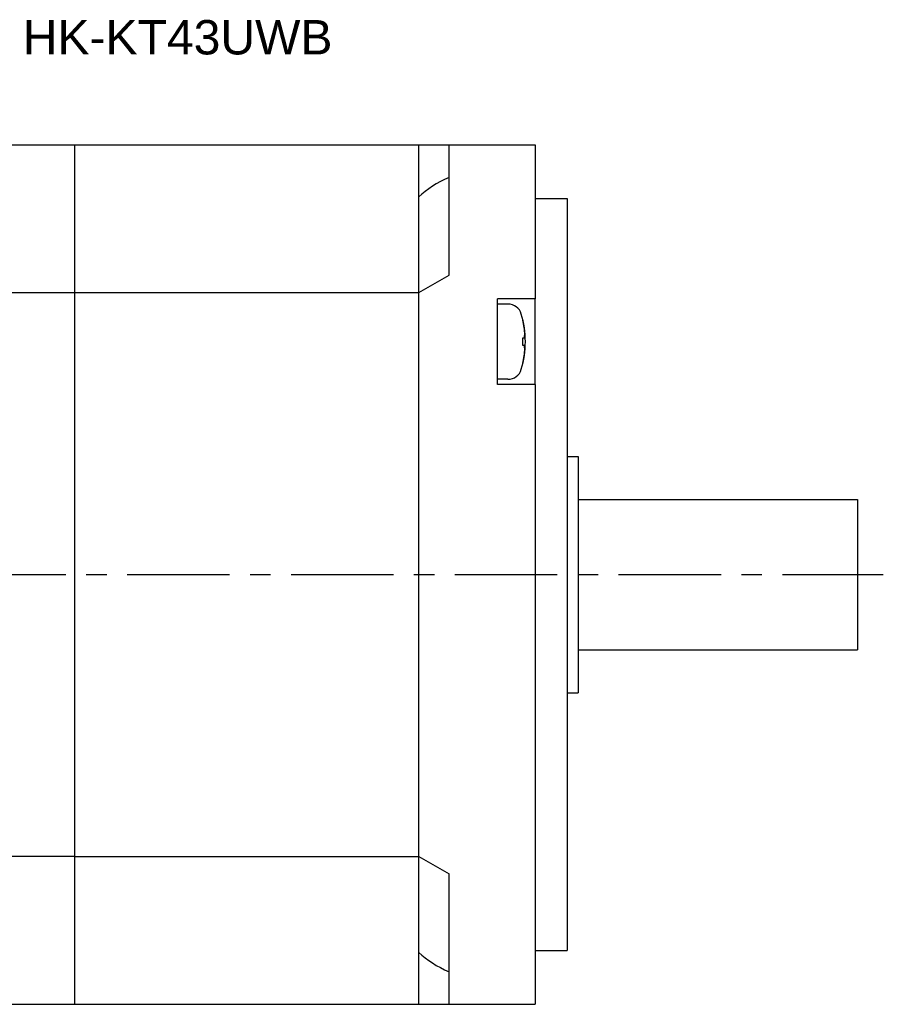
# Model space of a CAD drawing. Header units: millimetres. Extents: x 67 to 549, y 276 to 388.
# Tile 3 of 4: x 281 to 361, y 296 to 388. Entities that reach past the tile are written whole.
import ezdxf

# ---------------------------------------------------------------- set-up
doc = ezdxf.new("R2010")
doc.units = ezdxf.units.MM
doc.linetypes.add('CENTER', pattern=[50.8, 31.75, -6.35, 6.35, -6.35])
doc.layers.add('CTR', color=2, linetype='CENTER')
doc.layers.add('TEXT', color=5, linetype='Continuous')
doc.styles.get("Standard").update_dxf_attribs({"font": 'arial.ttf'})

msp = doc.modelspace()

# ---------------------------------------------------------------- linework, layer by layer
for p, q in [((254.1, 376), (286.1, 376)), ((286.1, 296), (286.1, 376)), ((286.1, 376), (328.9, 376)), ((318.1, 296), (318.1, 376)), ((320.9, 363.867), (320.9, 376)), ((328.9, 376), (328.9, 361.684)), ((328.9, 371), (331.9, 371)), ((331.9, 371), (331.9, 301)), ((318.1, 362.25), (320.9, 363.867)), ((249.6, 362.25), (318.1, 362.25)), ((325.4, 353.684), (325.4, 361.684)), ((328.9, 361.684), (325.4, 361.684)), ((326.379, 361.184), (325.4, 361.184)), ((328.9, 353.684), (328.9, 361.684)), ((327.763, 359.7), (327.763, 359.734)), ((327.763, 357.314), (327.763, 358.054)), ((327.763, 358.054), (327.901, 358.054)), ((327.901, 357.314), (327.763, 357.314)), ((327.763, 355.634), (327.763, 355.667)), ((326.379, 354.184), (325.4, 354.184)), ((328.9, 353.684), (325.4, 353.684)), ((328.9, 353.684), (328.9, 296)), ((331.9, 347), (332.9, 347)), ((332.9, 347), (332.9, 325)), ((332.9, 343), (358.9, 343)), ((358.9, 343), (358.9, 329)), ((332.9, 329), (358.9, 329)), ((331.9, 325), (332.9, 325)), ((286.1, 309.75), (277.3, 309.75)), ((286.1, 309.75), (318.1, 309.75)), ((318.1, 309.75), (320.9, 308.133)), ((320.9, 296), (320.9, 308.133)), ((328.9, 301), (331.9, 301)), ((249.6, 296), (328.9, 296))]:
    msp.add_line(p, q)
for centre, radius, start, end in [((326.379, 359.884), 1.3, 16.60155, 90), ((319, 357.684), 9, 343.39845, 16.60155), ((319, 357.684), 8.992, 8.16061, 12.9574), ((319, 357.684), 8.992, 347.0426, 351.83939), ((326.379, 355.484), 1.3, 270, 343.39845)]:
    msp.add_arc(centre, radius, start, end)
for centre, start_param, end_param in [((327.747, 367.82), 2.224573, 2.600008), ((327.747, 304.18), -2.600008, -2.224573)]:
    msp.add_ellipse(centre, major_axis=(11.258, 0), ratio=0.57735, start_param=start_param, end_param=end_param)
for points, knots in [([(327.945, 358.385), (327.945, 358.395), (327.944, 358.41), (327.943, 358.431), (327.943, 358.443), (327.942, 358.454), (327.942, 358.46), (327.942, 358.464), (327.942, 358.467), (327.942, 358.471), (327.942, 358.475), (327.941, 358.485), (327.94, 358.5), (327.939, 358.52), (327.938, 358.541), (327.937, 358.556), (327.937, 358.566), (327.936, 358.57), (327.936, 358.574), (327.936, 358.576), (327.936, 358.581), (327.935, 358.587), (327.935, 358.597), (327.934, 358.61), (327.933, 358.623), (327.932, 358.633), (327.932, 358.64), (327.931, 358.647), (327.931, 358.651), (327.931, 358.654), (327.931, 358.655), (327.931, 358.658), (327.93, 358.661), (327.93, 358.667), (327.929, 358.676), (327.928, 358.686), (327.927, 358.699), (327.926, 358.716), (327.924, 358.733), (327.923, 358.747), (327.923, 358.755), (327.922, 358.761), (327.922, 358.764), (327.922, 358.767), (327.921, 358.77), (327.921, 358.777), (327.919, 358.789), (327.918, 358.804), (327.917, 358.817), (327.916, 358.827), (327.915, 358.833), (327.915, 358.838), (327.914, 358.841), (327.914, 358.844), (327.914, 358.847), (327.913, 358.853), (327.912, 358.862), (327.911, 358.877), (327.909, 358.895), (327.905, 358.924), (327.903, 358.946), (327.901, 358.96)], [0, 0, 0, 0, 0.0625, 0.09375, 0.125, 0.140625, 0.15625, 0.164062, 0.167969, 0.171875, 0.179688, 0.1875, 0.21875, 0.25, 0.28125, 0.3125, 0.320312, 0.328125, 0.332031, 0.335938, 0.34375, 0.359375, 0.375, 0.40625, 0.4375, 0.453125, 0.46875, 0.484375, 0.492188, 0.496094, 0.5, 0.503906, 0.507812, 0.515625, 0.53125, 0.546875, 0.5625, 0.59375, 0.625, 0.640625, 0.65625, 0.664062, 0.667969, 0.671875, 0.679688, 0.6875, 0.71875, 0.75, 0.78125, 0.796875, 0.8125, 0.820312, 0.828125, 0.832031, 0.835938, 0.84375, 0.859375, 0.875, 0.90625, 0.9375, 1, 1, 1, 1]), ([(327.901, 358.054), (327.902, 358.06), (327.905, 358.071), (327.907, 358.084), (327.909, 358.093), (327.91, 358.097), (327.91, 358.099), (327.911, 358.103), (327.912, 358.11), (327.914, 358.12), (327.916, 358.131), (327.918, 358.143), (327.919, 358.153), (327.921, 358.16), (327.921, 358.163), (327.922, 358.166), (327.922, 358.17), (327.923, 358.176), (327.924, 358.183), (327.925, 358.192), (327.927, 358.199), (327.927, 358.204), (327.928, 358.207), (327.928, 358.209), (327.928, 358.212), (327.929, 358.216), (327.93, 358.223), (327.931, 358.232), (327.932, 358.244), (327.934, 358.254), (327.935, 358.262), (327.935, 358.266), (327.936, 358.271), (327.936, 358.274), (327.936, 358.279), (327.937, 358.286), (327.938, 358.295), (327.939, 358.304), (327.94, 358.311), (327.94, 358.316), (327.94, 358.319), (327.941, 358.323), (327.941, 358.329), (327.942, 358.337), (327.942, 358.347), (327.944, 358.364), (327.945, 358.377), (327.945, 358.385)], [0, 0, 0, 0, 0.0625, 0.125, 0.140625, 0.15625, 0.164062, 0.171875, 0.1875, 0.21875, 0.25, 0.28125, 0.3125, 0.328125, 0.335938, 0.34375, 0.359375, 0.375, 0.40625, 0.4375, 0.46875, 0.484375, 0.492188, 0.5, 0.507812, 0.515625, 0.53125, 0.5625, 0.59375, 0.625, 0.640625, 0.65625, 0.664062, 0.671875, 0.6875, 0.71875, 0.75, 0.78125, 0.8125, 0.828125, 0.835938, 0.84375, 0.859375, 0.875, 0.90625, 0.9375, 1, 1, 1, 1]), ([(327.945, 356.982), (327.945, 356.988), (327.944, 357), (327.943, 357.013), (327.942, 357.022), (327.942, 357.025), (327.942, 357.028), (327.942, 357.032), (327.941, 357.039), (327.94, 357.048), (327.939, 357.06), (327.938, 357.072), (327.937, 357.082), (327.936, 357.088), (327.936, 357.092), (327.936, 357.095), (327.935, 357.099), (327.935, 357.104), (327.934, 357.112), (327.933, 357.121), (327.932, 357.128), (327.931, 357.133), (327.931, 357.136), (327.931, 357.138), (327.93, 357.141), (327.93, 357.145), (327.929, 357.152), (327.927, 357.161), (327.926, 357.173), (327.924, 357.183), (327.923, 357.191), (327.923, 357.195), (327.922, 357.199), (327.922, 357.203), (327.921, 357.208), (327.919, 357.215), (327.918, 357.224), (327.917, 357.232), (327.915, 357.24), (327.915, 357.245), (327.914, 357.248), (327.913, 357.252), (327.912, 357.257), (327.911, 357.266), (327.909, 357.276), (327.905, 357.293), (327.903, 357.305), (327.901, 357.314)], [0, 0, 0, 0, 0.0625, 0.125, 0.140625, 0.15625, 0.164062, 0.171875, 0.1875, 0.21875, 0.25, 0.28125, 0.3125, 0.328125, 0.335938, 0.34375, 0.359375, 0.375, 0.40625, 0.4375, 0.46875, 0.484375, 0.492188, 0.5, 0.507812, 0.515625, 0.53125, 0.5625, 0.59375, 0.625, 0.640625, 0.65625, 0.664062, 0.671875, 0.6875, 0.71875, 0.75, 0.78125, 0.8125, 0.828125, 0.835938, 0.84375, 0.859375, 0.875, 0.90625, 0.9375, 1, 1, 1, 1]), ([(327.901, 356.407), (327.902, 356.417), (327.904, 356.432), (327.906, 356.453), (327.908, 356.465), (327.909, 356.475), (327.91, 356.482), (327.91, 356.486), (327.911, 356.489), (327.911, 356.492), (327.911, 356.496), (327.912, 356.507), (327.914, 356.522), (327.916, 356.542), (327.918, 356.562), (327.919, 356.577), (327.92, 356.587), (327.921, 356.592), (327.921, 356.595), (327.921, 356.598), (327.922, 356.602), (327.922, 356.609), (327.923, 356.619), (327.924, 356.631), (327.925, 356.644), (327.926, 356.654), (327.927, 356.662), (327.927, 356.668), (327.928, 356.672), (327.928, 356.675), (327.928, 356.677), (327.928, 356.679), (327.928, 356.683), (327.929, 356.689), (327.929, 356.697), (327.93, 356.707), (327.931, 356.721), (327.932, 356.738), (327.934, 356.755), (327.935, 356.768), (327.935, 356.776), (327.936, 356.782), (327.936, 356.786), (327.936, 356.788), (327.936, 356.791), (327.936, 356.799), (327.937, 356.81), (327.938, 356.825), (327.939, 356.838), (327.939, 356.848), (327.94, 356.855), (327.94, 356.86), (327.94, 356.863), (327.94, 356.865), (327.94, 356.869), (327.941, 356.875), (327.941, 356.884), (327.942, 356.899), (327.942, 356.917), (327.944, 356.946), (327.945, 356.968), (327.945, 356.982)], [0, 0, 0, 0, 0.0625, 0.09375, 0.125, 0.140625, 0.15625, 0.164062, 0.167969, 0.171875, 0.179688, 0.1875, 0.21875, 0.25, 0.28125, 0.3125, 0.320312, 0.328125, 0.332031, 0.335938, 0.34375, 0.359375, 0.375, 0.40625, 0.4375, 0.453125, 0.46875, 0.484375, 0.492188, 0.496094, 0.5, 0.503906, 0.507812, 0.515625, 0.53125, 0.546875, 0.5625, 0.59375, 0.625, 0.640625, 0.65625, 0.664062, 0.667969, 0.671875, 0.679688, 0.6875, 0.71875, 0.75, 0.78125, 0.796875, 0.8125, 0.820312, 0.828125, 0.832031, 0.835938, 0.84375, 0.859375, 0.875, 0.90625, 0.9375, 1, 1, 1, 1])]:
    msp.add_open_spline(points, degree=3, knots=knots)
at = {"layer": 'CTR', "ltscale": 0.3}
msp.add_line((230, 336), (361.3, 336), dxfattribs=at)

# ---------------------------------------------------------------- texts
at = {"layer": 'TEXT', "insert": (295.65, 386), "char_height": 3.2, "attachment_point": 5}
msp.add_mtext_dynamic_manual_height_columns('\\A1;HK-KT43UWB', width=39.74997, gutter_width=12.5, heights=[0], dxfattribs=at)

doc.saveas('drawing.dxf')
